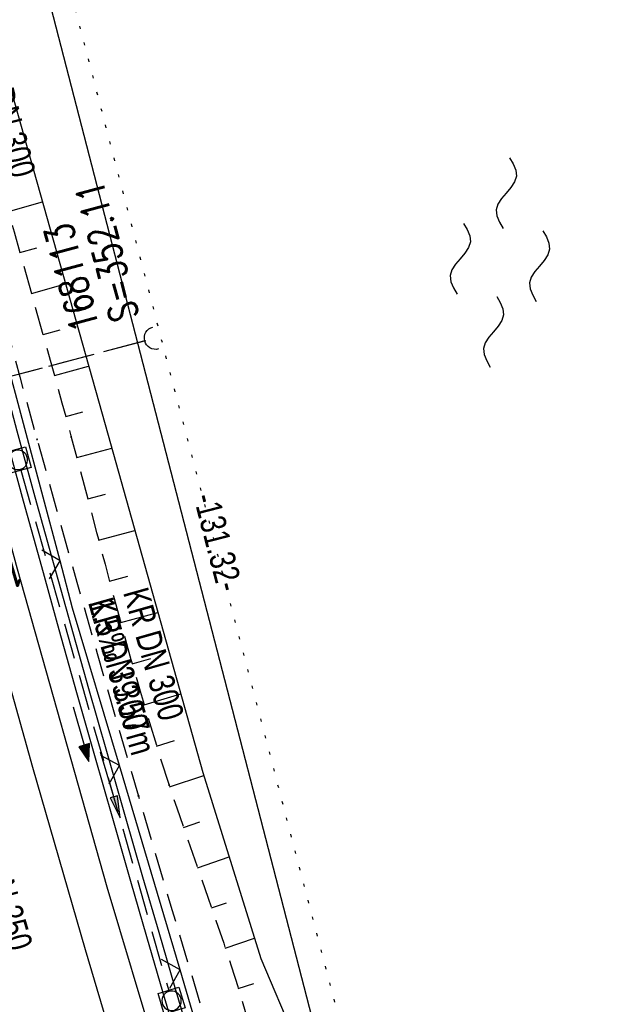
# Model space of a CAD drawing. Extents: x 508896 to 509497, y 457065 to 458031.
# Tile 28 of 45: x 509106 to 509148, y 457726 to 457795. Entities that reach past the tile are written whole.
import ezdxf

# ---------------------------------------------------------------- set-up
doc = ezdxf.new("R2010")
doc.units = 0
doc.header["$LTSCALE"] = 10
doc.header["$MEASUREMENT"] = 0
for name, pattern in [('AUSGEZOGEN', [0]), ('LT00', [0]), ('LT11', [0.3, 0.2, -0.1]), ('LT12', [0.4, 0.3, -0.1]), ('PUNKTX2_STR', [0.6, 0.1, -0.5]), ('STRICHLINIE2', [0.375, 0.25, -0.125])]:
    doc.linetypes.add(name, pattern=pattern)
doc.layers.get('0').update_dxf_attribs({"linetype": 'LT00'})
for name, color, linetype in [('--EK_FBR', 1, 'LT00'), ('--EK_Halt-Pfeil', 4, 'LT00'), ('--EK_Haltung', 7, 'STRICHLINIE2'), ('--EK_Haltung-Text', 140, 'LT00'), ('--EK_Schacht-Text', 5, 'LT00'), ('--EL_DFK_AB_L', 21, 'LT00'), ('--EL_Halt-Pfeil', 4, 'LT00'), ('--EL_Haltung', 182, 'STRICHLINIE2'), ('--EL_Haltung-Text', 182, 'LT00'), ('--WASSER_GRENZE', 180, 'PUNKTX2_STR'), ('--WASSER_NUTZUNG', 180, 'Continuous'), ('ABSTAND', 8, 'LT00'), ('DFK_AB_L', 21, 'LT00'), ('DL', 182, 'LT12'), ('PFEIL', 140, 'AUSGEZOGEN'), ('V113_AFBR_BAB', 250, 'LT00'), ('V113_BOESCH', 250, 'LT00'), ('V113_BOSCHUNG', 250, 'LT00'), ('V113_FELDWEG', 250, 'LT11'), ('V113_GRABEN', 250, 'LT00'), ('V113_KA_MULD', 182, 'LT00'), ('V113_LD_MARK', 250, 'LT00'), ('V113_UK_DURCH', 182, 'LT00'), ('V113_ZAUN', 40, 'LT00')]:
    doc.layers.add(name, color=color, linetype=linetype)
doc.styles.add('Haltungsbeschriftung', font='ARIAL.TTF', dxfattribs={"width": 0.75})
doc.styles.add('schachtbeschriftung', font='romans.shx', dxfattribs={"width": 0.75, "height": 2})
doc.styles.get("Standard").update_dxf_attribs({"font": 'ARIAL.TTF'})

# ---------------------------------------------------------------- blocks, each defined once
blk = doc.blocks.new('SYMB7250')
at = {"color": 0, "linetype": 'ByBlock'}
for points in [[(-0.25, 0.28), (-0.208333, 0.308889), (-0.166667, 0.331111), (-0.125, 0.34), (-0.083333, 0.331111), (-0.041667, 0.308889), (0, 0.28)], [(0, 0.28), (0.041667, 0.251111), (0.083333, 0.228889), (0.125, 0.22), (0.166667, 0.228889), (0.208333, 0.251111), (0.25, 0.28)], [(-0.74, 0), (-0.698333, 0.028889), (-0.656667, 0.051111), (-0.615, 0.06), (-0.573333, 0.051111), (-0.531667, 0.028889), (-0.49, 0)], [(-0.49, 0), (-0.448333, -0.028889), (-0.406667, -0.051111), (-0.365, -0.06), (-0.323333, -0.051111), (-0.281667, -0.028889), (-0.24, 0)], [(0.24, 0), (0.281667, 0.028889), (0.323333, 0.051111), (0.365, 0.06), (0.406667, 0.051111), (0.448333, 0.028889), (0.49, 0)], [(0.49, 0), (0.531667, -0.028889), (0.573333, -0.051111), (0.615, -0.06), (0.656667, -0.051111), (0.698333, -0.028889), (0.74, 0)], [(-0.25, -0.28), (-0.208333, -0.251111), (-0.166667, -0.228889), (-0.125, -0.22), (-0.083333, -0.228889), (-0.041667, -0.251111), (0, -0.28)], [(0, -0.28), (0.041667, -0.308889), (0.083333, -0.331111), (0.125, -0.34), (0.166667, -0.331111), (0.208333, -0.308889), (0.25, -0.28)]]:
    blk.add_lwpolyline(points, dxfattribs=at)
blk = doc.blocks.new('Pfreil3')
at = {"layer": 'PFEIL'}
blk.add_hatch(color=256, dxfattribs=at).paths.add_polyline_path([(-1.549, 0.273), (-1.549, -0.273), (0, 0)])
for p, q in [((-1.549, 0), (-4.831, 0)), ((-1.549, -0.273), (-1.549, 0.273)), ((-1.549, 0.273), (0, 0)), ((0, 0), (-1.549, -0.273))]:
    blk.add_line(p, q, dxfattribs=at)
blk = doc.blocks.new('SYMB1107')
at = {"color": 0, "linetype": 'ByBlock'}
for points in [[(-0.2, 0), (-0.196157, 0.039018), (-0.184776, 0.076537), (-0.166294, 0.111114), (-0.141421, 0.141421), (-0.111114, 0.166294), (-0.076537, 0.184776), (-0.039018, 0.196157), (0, 0.2)], [(0, 0.2), (0.039018, 0.196157), (0.076537, 0.184776), (0.111114, 0.166294), (0.141421, 0.141421), (0.166294, 0.111114), (0.184776, 0.076537), (0.196157, 0.039018), (0.2, 0)]]:
    blk.add_lwpolyline(points, dxfattribs=at)
blk = doc.blocks.new('SYMB0011')
at = {"color": 0, "linetype": 'ByBlock'}
for p, q in [((0.5, 0), (-0.5, 0)), ((0, 0.5), (0, -0.5))]:
    blk.add_line(p, q, dxfattribs=at)
blk = doc.blocks.new('SYMB0024')
at = {"color": 0, "linetype": 'ByBlock'}
for p, q in [((-0.5, 0.5), (0, 0)), ((0, 0), (0.5, 0.5))]:
    blk.add_line(p, q, dxfattribs=at)
blk = doc.blocks.new('SYMB1210')
at = {"color": 0, "linetype": 'ByBlock'}
blk.add_line((0.018815, -0.179014), (0.055623, -0.17119), dxfattribs=at)
for points in [[(-0.2, -0.2), (-0.2, 0.2), (0.2, 0.2), (0.2, -0.2), (-0.2, -0.2)], [(0.018815, 0.179014), (-0.018815, 0.179014), (-0.055623, 0.17119), (-0.09, 0.155885), (-0.120444, 0.133766), (-0.145623, 0.105801), (-0.164438, 0.073213), (-0.176067, 0.037424), (-0.18, 0)], [(-0.18, 0), (-0.176067, -0.037424), (-0.164438, -0.073213), (-0.145623, -0.105801), (-0.120444, -0.133766), (-0.09, -0.155885), (-0.055623, -0.17119), (-0.018815, -0.179014), (0.018815, -0.179014)], [(0.18, 0), (0.176067, 0.037424), (0.164438, 0.073213), (0.145623, 0.105801), (0.120444, 0.133766), (0.09, 0.155885), (0.055623, 0.17119), (0.018815, 0.179014)], [(0.055623, -0.17119), (0.09, -0.155885), (0.120444, -0.133766), (0.145623, -0.105801), (0.164438, -0.073213), (0.176067, -0.037424), (0.18, 0)]]:
    blk.add_lwpolyline(points, dxfattribs=at)
blk = doc.blocks.new('SYMB0070')
at = {"color": 0, "linetype": 'ByBlock'}
for p, q in [((-0.5, 0), (0.2, 0)), ((0.5, 0), (0.2, 0.1)), ((0.2, 0.1), (0.2, 0)), ((0.468, 0), (0.21, 0.086)), ((0.21, 0.086), (0.21, -0.086)), ((0.21, -0.086), (0.468, 0)), ((0.22, -0.072), (0.437, 0)), ((0.23, -0.058), (0.405, 0)), ((0.24, -0.045), (0.374, 0)), ((0.342, 0), (0.25, 0.031)), ((0.25, 0.031), (0.25, -0.031)), ((0.25, -0.031), (0.342, 0)), ((0.26, -0.017), (0.31, 0)), ((0.27, -0.003), (0.279, 0))]:
    blk.add_line(p, q, dxfattribs=at)
for points in [[(0.2, 0), (0.2, -0.1), (0.5, 0)], [(0.437, 0), (0.22, 0.072), (0.22, -0.072)], [(0.405, 0), (0.23, 0.058), (0.23, -0.058)], [(0.374, 0), (0.24, 0.045), (0.24, -0.045)], [(0.31, 0), (0.26, 0.017), (0.26, -0.017)], [(0.279, 0), (0.27, 0.003), (0.27, -0.003)]]:
    blk.add_lwpolyline(points, dxfattribs=at)

msp = doc.modelspace()

# ---------------------------------------------------------------- linework, layer by layer
at = {"layer": '--EK_FBR'}
msp.add_lwpolyline([(509118.866, 457710.525), (509111.875, 457733.915), (509105.573, 457756.287), (509099.311, 457779.351), (509093.246, 457802.736), (509088.446, 457822.548), (509082.751, 457846.651), (509077.808, 457868.846), (509072.927, 457892.132), (509068.281, 457915.614), (509064, 457939.002), (509059.781, 457963.33), (509056.225, 457985.851), (509055.658, 457989.641)], dxfattribs=at)
at = {"layer": '--EK_Haltung'}
for p, q in [((509114.558, 457772.364), (509065.773, 457759.445)), ((509105.796, 457763.253), (509116.197, 457726.632))]:
    msp.add_line(p, q, dxfattribs=at)
at = {"layer": '--EL_DFK_AB_L'}
msp.add_line((509134.253, 457693.925), (509101.778, 457819.622), dxfattribs=at)
at = {"layer": '--EL_Haltung'}
for p, q in [((509114.558, 457772.364), (509065.773, 457759.445)), ((509105.796, 457763.253), (509116.197, 457726.632))]:
    msp.add_line(p, q, dxfattribs=at)
at = {"layer": '--WASSER_GRENZE', "ltscale": 0.2}
msp.add_line((509106.28, 457808.449), (509128.1, 457724.879), dxfattribs=at)
at = {"layer": 'DFK_AB_L'}
msp.add_line((509134.253, 457693.925), (509101.778, 457819.622), dxfattribs=at)
at = {"layer": 'DL'}
msp.add_line((509114.51, 457772.351), (509065.822, 457759.458), dxfattribs=at)
at = {"layer": 'V113_AFBR_BAB'}
msp.add_lwpolyline([(509118.866, 457710.525), (509111.875, 457733.915), (509105.573, 457756.287), (509099.311, 457779.351), (509093.246, 457802.736), (509088.446, 457822.548), (509082.751, 457846.651), (509077.808, 457868.846), (509072.927, 457892.132), (509068.281, 457915.614), (509064, 457939.002), (509059.781, 457963.33), (509056.225, 457985.851), (509055.658, 457989.641)], dxfattribs=at)
at = {"layer": 'V113_BOESCH'}
msp.add_lwpolyline([(509098.678, 457806.231), (509104.414, 457792.469), (509111.718, 457766.475), (509118.593, 457741.984), (509122.675, 457728.88), (509125.038, 457723.294), (509126.355, 457721.61)], dxfattribs=at)
msp.add_lwpolyline([(509098.678, 457806.231), (509104.414, 457792.469), (509111.718, 457766.475), (509118.593, 457741.984), (509122.675, 457728.88), (509125.038, 457723.294), (509126.355, 457721.61)], dxfattribs=at)
at = {"layer": 'V113_BOSCHUNG'}
for p, q in [((509104.925, 457781.466), (509107.318, 457782.135)), ((509105.735, 457778.571), (509106.931, 457778.912)), ((509106.546, 457775.683), (509108.939, 457776.365)), ((509107.357, 457772.794), (509108.554, 457773.136)), ((509108.161, 457769.911), (509110.564, 457770.583)), ((509108.955, 457767.025), (509110.166, 457767.357)), ((509109.735, 457764.136), (509112.191, 457764.793)), ((509110.504, 457761.236), (509111.753, 457761.57)), ((509111.27, 457758.335), (509113.812, 457759.016)), ((509112.04, 457755.436), (509113.332, 457755.782)), ((509112.824, 457752.532), (509115.432, 457753.245)), ((509113.631, 457749.629), (509114.935, 457750)), ((509114.469, 457746.726), (509117.044, 457747.504)), ((509115.345, 457743.834), (509116.597, 457744.234)), ((509116.266, 457740.964), (509118.663, 457741.759)), ((509117.233, 457738.11), (509118.392, 457738.508)), ((509118.225, 457735.272), (509120.442, 457736.047)), ((509119.217, 457732.44), (509120.276, 457732.81)), ((509120.182, 457729.614), (509122.231, 457730.304)), ((509121.097, 457726.783), (509122.186, 457727.123))]:
    msp.add_line(p, q, dxfattribs=at)
at = {"layer": 'V113_FELDWEG', "flags": 128}
for points in [[(509061.669, 457991.962), (509062.2, 457988.396), (509063.129, 457982.25), (509064.071, 457976.105), (509065.023, 457969.961), (509065.503, 457966.894), (509065.986, 457963.827), (509066.476, 457960.761), (509066.974, 457957.697), (509067.482, 457954.634), (509068.001, 457951.573), (509068.534, 457948.515), (509069.075, 457945.497), (509069.627, 457942.482), (509070.189, 457939.468), (509070.756, 457936.455), (509071.327, 457933.443), (509071.897, 457930.43), (509072.465, 457927.417), (509073.026, 457924.403), (509073.5, 457921.819), (509073.97, 457919.235), (509074.438, 457916.65), (509074.906, 457914.065), (509075.377, 457911.481), (509075.852, 457908.897), (509076.335, 457906.316), (509076.827, 457903.736), (509077.331, 457901.158), (509077.923, 457898.218), (509078.53, 457895.282), (509079.151, 457892.348), (509079.783, 457889.416), (509080.423, 457886.486), (509081.068, 457883.556), (509081.716, 457880.628), (509082.365, 457877.7), (509083.012, 457874.771), (509083.851, 457870.941), (509084.684, 457867.111), (509085.513, 457863.279), (509086.338, 457859.446), (509087.161, 457855.614), (509087.985, 457851.781), (509088.811, 457847.948), (509089.419, 457845.138), (509090.032, 457842.328), (509090.653, 457839.521), (509091.285, 457836.716), (509091.93, 457833.914), (509092.594, 457831.117), (509093.277, 457828.324), (509093.737, 457826.494), (509094.204, 457824.666), (509094.675, 457822.839), (509095.145, 457821.012), (509095.613, 457819.184), (509096.074, 457817.355), (509096.525, 457815.523), (509096.969, 457813.668), (509097.403, 457811.81), (509097.831, 457809.951), (509098.255, 457808.091), (509098.678, 457806.231), (509099.22, 457803.87), (509099.768, 457801.51), (509100.324, 457799.152), (509100.891, 457796.796), (509101.471, 457794.444), (509102.064, 457792.096), (509102.692, 457789.677), (509103.335, 457787.262), (509103.99, 457784.851), (509104.654, 457782.441), (509105.325, 457780.033), (509106, 457777.627), (509106.677, 457775.22), (509107.352, 457772.814), (509108.024, 457770.406), (509108.689, 457767.996), (509109.346, 457765.584), (509109.945, 457763.348), (509110.538, 457761.11), (509111.129, 457758.871), (509111.721, 457756.633), (509112.319, 457754.396), (509112.925, 457752.163), (509113.545, 457749.933), (509114.182, 457747.707), (509114.839, 457745.488), (509115.52, 457743.276), (509116.23, 457741.072), (509116.763, 457739.48), (509117.309, 457737.891), (509117.862, 457736.305), (509118.419, 457734.719), (509118.975, 457733.134), (509119.526, 457731.547), (509120.067, 457729.958), (509120.594, 457728.365), (509121.102, 457726.767), (509121.588, 457725.163), (509122.046, 457723.551), (509122.472, 457721.93), (509122.766, 457720.722), (509123.045, 457719.509), (509123.314, 457718.293), (509123.577, 457717.076), (509123.84, 457715.859), (509124.107, 457714.643), (509124.383, 457713.429), (509124.879, 457711.384), (509125.412, 457709.349), (509125.975, 457707.322), (509126.565, 457705.303), (509127.179, 457703.289), (509127.81, 457701.281), (509128.457, 457699.276), (509129.113, 457697.274), (509129.775, 457695.274), (509130.438, 457693.274), (509131.099, 457691.273), (509131.944, 457688.686), (509132.779, 457686.097), (509133.608, 457683.507), (509134.433, 457680.916), (509135.257, 457678.325), (509136.082, 457675.735), (509136.911, 457673.147), (509137.746, 457670.561), (509138.59, 457667.978), (509139.341, 457665.708), (509140.098, 457663.44), (509140.857, 457661.171), (509141.614, 457658.902), (509142.365, 457656.63), (509143.108, 457654.355), (509143.839, 457652.074), (509144.356, 457650.43), (509144.869, 457648.784), (509145.382, 457647.138), (509145.899, 457645.493), (509146.424, 457643.852), (509146.962, 457642.215), (509147.517, 457640.585), (509148.092, 457638.963), (509148.692, 457637.35), (509149.321, 457635.748), (509149.983, 457634.16), (509150.682, 457632.586), (509151.422, 457631.028), (509151.765, 457630.338), (509152.108, 457629.647), (509152.441, 457628.954), (509152.755, 457628.255), (509153.041, 457627.545), (509153.308, 457626.77), (509153.54, 457625.982), (509153.743, 457625.184), (509153.925, 457624.379), (509154.095, 457623.569), (509154.261, 457622.757), (509154.429, 457621.946), (509154.607, 457621.138), (509154.804, 457620.335), (509155.033, 457619.513), (509155.284, 457618.698), (509155.552, 457617.888), (509155.831, 457617.082), (509156.116, 457616.277), (509163.031, 457596.871), (509169.695, 457579.416), (509175.965, 457562.519)], [(509059.167, 457990.996), (509059.62, 457988.073), (509060.112, 457984.957), (509060.61, 457981.841), (509061.11, 457978.725), (509061.611, 457975.61), (509062.109, 457972.494), (509062.601, 457969.377), (509063.012, 457966.737), (509063.421, 457964.096), (509063.829, 457961.455), (509064.241, 457958.814), (509064.659, 457956.175), (509065.085, 457953.537), (509065.524, 457950.902), (509065.978, 457948.269), (509066.417, 457945.815), (509066.869, 457943.363), (509067.332, 457940.913), (509067.802, 457938.465), (509068.278, 457936.017), (509068.756, 457933.569), (509069.234, 457931.122), (509069.71, 457928.674), (509070.18, 457926.225), (509070.643, 457923.775), (509071.111, 457921.238), (509071.571, 457918.699), (509072.026, 457916.16), (509072.478, 457913.619), (509072.93, 457911.08), (509073.386, 457908.54), (509073.848, 457906.002), (509074.318, 457903.466), (509074.801, 457900.932), (509075.381, 457897.984), (509075.978, 457895.04), (509076.59, 457892.099), (509077.215, 457889.16), (509077.849, 457886.223), (509078.49, 457883.288), (509079.137, 457880.353), (509079.785, 457877.419), (509080.433, 457874.485), (509081.271, 457870.674), (509082.105, 457866.863), (509082.938, 457863.051), (509083.77, 457859.24), (509084.604, 457855.429), (509085.441, 457851.618), (509086.283, 457847.809), (509087.805, 457840.994), (509089.347, 457834.183), (509090.907, 457827.376), (509091.628, 457824.256), (509092.355, 457821.137), (509093.09, 457818.02), (509093.833, 457814.906), (509094.588, 457811.794), (509095.357, 457808.686), (509096.14, 457805.581), (509096.848, 457802.833), (509097.566, 457800.089), (509098.293, 457797.346), (509099.026, 457794.605), (509099.761, 457791.864), (509100.946, 457787.454), (509102.133, 457783.044), (509103.324, 457778.635), (509104.521, 457774.228), (509105.724, 457769.823), (509106.935, 457765.42), (509108.332, 457760.39), (509109.742, 457755.363), (509111.168, 457750.341), (509112.609, 457745.323), (509114.067, 457740.31), (509115.241, 457736.321), (509116.424, 457732.334), (509117.617, 457728.35), (509118.816, 457724.368), (509120.021, 457720.388), (509121.231, 457716.41), (509122.444, 457712.432), (509123.778, 457708.066), (509125.116, 457703.7), (509126.457, 457699.336), (509127.803, 457694.974), (509129.155, 457690.613), (509130.356, 457686.758), (509131.564, 457682.906), (509132.781, 457679.056), (509134.007, 457675.209), (509135.244, 457671.366), (509136.494, 457667.527), (509137.358, 457664.901), (509138.226, 457662.277), (509139.098, 457659.654), (509139.97, 457657.031), (509140.842, 457654.408), (509141.712, 457651.784), (509142.43, 457649.61), (509143.147, 457647.435), (509143.867, 457645.261), (509144.591, 457643.089), (509145.323, 457640.919), (509146.064, 457638.753), (509146.819, 457636.591), (509147.588, 457634.435), (509148.375, 457632.285), (509149.183, 457630.143), (509149.752, 457628.67), (509150.327, 457627.2), (509150.903, 457625.729), (509151.475, 457624.258), (509152.038, 457622.783), (509152.586, 457621.303), (509153.116, 457619.816), (509153.469, 457618.785), (509153.813, 457617.751), (509154.151, 457616.714), (509154.487, 457615.677), (509161.552, 457595.925), (509168.263, 457578.46), (509174.497, 457561.824)]]:
    msp.add_lwpolyline(points, dxfattribs=at)
at = {"layer": 'V113_GRABEN'}
for points in [[(509095.985, 457798.599), (509096.959, 457794.818), (509097.943, 457791.038), (509098.935, 457787.261), (509099.934, 457783.486), (509100.938, 457779.712), (509102.182, 457775.058), (509103.433, 457770.405), (509104.692, 457765.755), (509105.961, 457761.107), (509107.241, 457756.463), (509108.475, 457752.032), (509109.72, 457747.603), (509110.974, 457743.178), (509112.238, 457738.755), (509113.509, 457734.334), (509114.634, 457730.442), (509115.767, 457726.553), (509116.907, 457722.666)], [(509097.373, 457796.983), (509098.833, 457791.299), (509100.309, 457785.618), (509101.8, 457779.942), (509103.031, 457775.298), (509104.273, 457770.657), (509105.526, 457766.019), (509106.792, 457761.385), (509108.07, 457756.754), (509109.307, 457752.324), (509110.555, 457747.896), (509111.815, 457743.472), (509113.084, 457739.051), (509114.361, 457734.632), (509115.493, 457730.742), (509116.631, 457726.853), (509117.778, 457722.968)]]:
    msp.add_lwpolyline(points, dxfattribs=at)
at = {"layer": 'V113_LD_MARK'}
msp.add_lwpolyline([(509052.92, 457988.583), (509054.901, 457975.837), (509056.989, 457962.966), (509059.193, 457949.934), (509061.485, 457936.917), (509063.864, 457923.916), (509066.33, 457910.931), (509068.884, 457897.963), (509071.523, 457885.012), (509074.249, 457872.079), (509077.061, 457859.164), (509079.958, 457846.269), (509082.987, 457833.196), (509086.103, 457820.144), (509089.307, 457807.113), (509092.598, 457794.104), (509095.977, 457781.117), (509099.442, 457768.154), (509102.995, 457755.213), (509106.618, 457742.355), (509110.326, 457729.521), (509114.121, 457716.712)], dxfattribs=at)
at = {"layer": 'V113_ZAUN'}
for p, q in [((509108.553, 457756.882), (509104.703, 457771.379)), ((509116.996, 457728.096), (509112.727, 457742.475)), ((509121.266, 457713.716), (509116.996, 457728.096))]:
    msp.add_line(p, q, dxfattribs=at)
msp.add_lwpolyline([(509112.727, 457742.475), (509109.441, 457753.54), (509108.553, 457756.882)], dxfattribs=at)

# ---------------------------------------------------------------- block references
at = {"layer": '--EK_Halt-Pfeil', "xscale": 4.000000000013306, "yscale": 4, "zscale": 4, "rotation": 285.8558300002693}
msp.add_blockref('SYMB0070', (509110.035, 457744.669), dxfattribs=at)
at = {"layer": '--EL_Halt-Pfeil', "xscale": 4.000000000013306, "yscale": 4, "zscale": 4, "rotation": 285.8558300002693}
msp.add_blockref('SYMB0070', (509110.035, 457744.669), dxfattribs=at)
at = {"layer": '--WASSER_NUTZUNG', "xscale": 9.999999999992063, "yscale": 9.999999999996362, "zscale": 10, "rotation": 264.7376999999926}
msp.add_blockref('SYMB7250', (509139.498, 457777.877), dxfattribs=at)
at = {"layer": 'PFEIL', "xscale": -1, "rotation": 106.4758701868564}
msp.add_blockref('Pfreil3', (509112.78, 457738.774), dxfattribs=at)
at = {"layer": 'V113_FELDWEG', "xscale": 0.1000000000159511, "yscale": 0.09999999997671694, "zscale": 0.1, "rotation": 291.1131099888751}
for p in [(509106.935, 457765.42), (509109.346, 457765.584), (509116.23, 457741.072), (509114.067, 457740.31)]:
    msp.add_blockref('SYMB0011', p, dxfattribs=at)
at = {"layer": 'V113_KA_MULD', "yscale": 3.799999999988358, "zscale": 3.8}
for p, xscale, rotation in [((509105.591, 457763.974), 3.800000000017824, 285.2700316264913), ((509116.402, 457725.911), 3.800000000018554, 286.5845162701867)]:
    msp.add_blockref('SYMB1210', p, dxfattribs=dict(at, xscale=xscale, rotation=rotation))
at = {"layer": 'V113_UK_DURCH', "xscale": 3.999999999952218, "yscale": 4.000000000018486, "zscale": 4, "rotation": 104.8207114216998}
msp.add_blockref('SYMB1107', (509115.283, 457772.556), dxfattribs=at)
at = {"layer": 'V113_ZAUN', "yscale": 2.099999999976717, "zscale": 2.1}
for p, xscale, rotation in [((509108.553, 457756.882), 2.099999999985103, 104.8725500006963), ((509112.727, 457742.475), 2.099999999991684, 106.5376499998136), ((509116.996, 457728.096), 2.099999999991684, 106.5376499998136)]:
    msp.add_blockref('SYMB0024', p, dxfattribs=dict(at, xscale=xscale, rotation=rotation))

# ---------------------------------------------------------------- texts
at = {"layer": '--EK_Haltung-Text', "style": 'Haltungsbeschriftung', "width": 0.75}
for s, rotation, p in [('KR DN 300', -75.30582, (509102.709, 457792.94)), ('KR DN 300', -74.14417, (509112.979, 457754.654)), ('1.5‰ 39.57m', -74.14417, (509110.516, 457753.954)), ('KMZR DN 250', -73.86748, (509101.538, 457741.069))]:
    msp.add_text(s, height=1.8, rotation=rotation, dxfattribs=at).set_placement(p)
at = {"layer": '--EK_Schacht-Text', "style": 'schachtbeschriftung', "width": 0.75}
for s, rotation, p in [('S=352.11', -255.16867, (509114.11, 457774.056)), ('168113', -255.16867, (509111.326, 457773.318)), ('168107', -164.14416, (509105.686, 457757.233))]:
    msp.add_text(s, height=2, rotation=rotation, dxfattribs=at).set_placement(p)
at = {"layer": '--EL_Haltung-Text', "style": 'Haltungsbeschriftung', "width": 0.75}
msp.add_text('KR DN 300', height=1.8, rotation=-74.14417, dxfattribs=at).set_placement((509110.516, 457753.954))
at = {"layer": 'ABSTAND', "width": 0.75}
msp.add_text(' -131.32-', height=1.8, rotation=-75.51344, dxfattribs=at).set_placement((509117.795, 457761.882))

doc.saveas('drawing.dxf')
